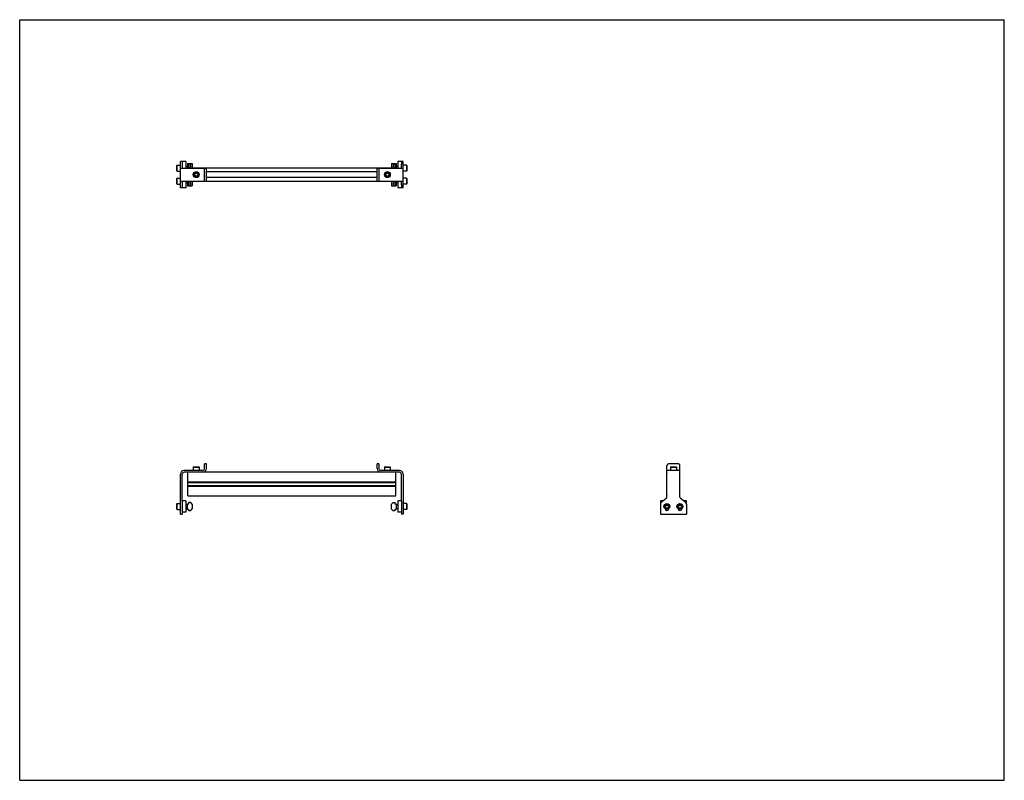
# Model space of a CAD drawing. Header units: inches. Extents: x 0 to 66, y 0 to 51.
import ezdxf

# ---------------------------------------------------------------- set-up
doc = ezdxf.new("R2010")
doc.units = ezdxf.units.IN
doc.header["$LTSCALE"] = 3.63
doc.header["$MEASUREMENT"] = 0
doc.layers.get('0').update_dxf_attribs({"linetype": 'CONTINUOUS'})
for name, color, linetype in [('200626M_BL3', 7, 'CONTINUOUS'), ('200626M_BL8', 7, 'CONTINUOUS'), ('201937_BL1', 7, 'CONTINUOUS'), ('201937_BL6', 7, 'CONTINUOUS'), ('202444_BL2', 7, 'CONTINUOUS'), ('202444_BL7', 7, 'CONTINUOUS'), ('207135_WW_207135_14_BL4', 7, 'CONTINUOUS'), ('9206XXM_920614M_BL10', 7, 'CONTINUOUS'), ('9206XXM_920614M_BL5', 7, 'CONTINUOUS'), ('9206XXM_920620M_BL0', 7, 'CONTINUOUS'), ('9206XXM_920620M_BL11', 7, 'CONTINUOUS'), ('9206XXM_920620M_BL12', 7, 'CONTINUOUS'), ('9206XXM_920620M_BL9', 7, 'CONTINUOUS')]:
    doc.layers.add(name, color=color, linetype=linetype)

# ---------------------------------------------------------------- blocks, each defined once
blk = doc.blocks.new('9206XXM_920620M_BL0', base_point=(10.888, 29.264))
at = {"layer": '9206XXM_920620M_BL0', "color": 7, "linetype": 'CONTINUOUS'}
for p, q in [((10.536, 40.351), (10.556, 40.37)), ((10.536, 39.996), (10.536, 40.351)), ((10.556, 39.977), (10.556, 40.37)), ((10.556, 40.37), (10.773, 40.37)), ((10.536, 39.996), (10.556, 39.977)), ((10.556, 39.977), (10.773, 39.977)), ((11.143, 40.055), (11.239, 40.055)), ((10.536, 18.532), (10.556, 18.551)), ((10.536, 18.177), (10.536, 18.532)), ((10.556, 18.158), (10.556, 18.551)), ((10.556, 18.551), (10.773, 18.551)), ((10.536, 18.177), (10.556, 18.158)), ((10.556, 18.158), (10.773, 18.158)), ((11.143, 18.473), (11.239, 18.473)), ((11.143, 18.236), (11.239, 18.236))]:
    blk.add_line(p, q, dxfattribs=at)
blk = doc.blocks.new('201937_BL1', base_point=(11.645, 29.665))
at = {"layer": '201937_BL1', "color": 7, "linetype": 'CONTINUOUS'}
for p, q in [((10.773, 39.736), (10.773, 41.486)), ((10.893, 41.486), (10.773, 41.486)), ((10.773, 41.048), (12.518, 41.048)), ((10.893, 41.302), (10.893, 41.048)), ((12.398, 40.173), (12.398, 41.048)), ((12.518, 40.173), (12.518, 41.048)), ((10.773, 40.173), (12.518, 40.173)), ((10.893, 39.736), (10.773, 39.736)), ((10.893, 40.173), (10.893, 39.92)), ((12.398, 20.902), (12.398, 21.222)), ((12.518, 21.222), (12.398, 21.222)), ((12.518, 20.902), (12.518, 21.222)), ((10.773, 17.844), (10.773, 20.532)), ((10.893, 18.729), (10.893, 20.532)), ((12.273, 20.777), (11.018, 20.777)), ((12.273, 20.657), (11.018, 20.657)), ((10.893, 18.52), (10.893, 17.844)), ((10.773, 17.844), (10.893, 17.844))]:
    blk.add_line(p, q, dxfattribs=at)
for centre, radius, start, end in [((11.018, 20.532), 0.245, 90, 180), ((11.018, 20.532), 0.125, 90, 180), ((12.273, 20.902), 0.245, 270, 360), ((12.273, 20.902), 0.125, 270, 360)]:
    blk.add_arc(centre, radius, start, end, dxfattribs=at)
blk = doc.blocks.new('202444_BL2', base_point=(11.018, 29.733))
at = {"layer": '202444_BL2', "color": 7, "linetype": 'CONTINUOUS'}
for p, q in [((10.893, 41.486), (10.893, 41.302)), ((11.143, 41.486), (10.893, 41.486)), ((11.143, 41.486), (11.143, 41.048)), ((10.893, 39.92), (10.893, 39.736)), ((11.143, 39.736), (10.893, 39.736)), ((11.143, 40.173), (11.143, 39.736)), ((10.893, 18.729), (10.893, 17.979)), ((11.143, 18.729), (10.893, 18.729)), ((11.143, 18.729), (11.143, 17.979)), ((11.143, 17.979), (10.893, 17.979))]:
    blk.add_line(p, q, dxfattribs=at)
blk = doc.blocks.new('200626M_BL3', base_point=(11.403, 29.72))
at = {"layer": '200626M_BL3', "color": 7, "linetype": 'CONTINUOUS'}
for p, q in [((11.239, 41.361), (11.239, 41.048)), ((11.239, 41.361), (11.567, 41.361)), ((11.339, 41.361), (11.339, 41.052)), ((11.442, 41.361), (11.442, 41.052)), ((11.567, 41.361), (11.567, 41.052)), ((11.239, 40.173), (11.239, 39.861)), ((11.239, 39.861), (11.567, 39.861)), ((11.339, 40.17), (11.339, 39.861)), ((11.442, 40.17), (11.442, 39.861)), ((11.567, 40.17), (11.567, 39.861)), ((11.239, 18.167), (11.239, 18.542)), ((11.239, 18.542), (11.339, 18.542)), ((11.339, 18.542), (11.339, 18.645)), ((11.339, 18.645), (11.442, 18.645)), ((11.567, 18.52), (11.442, 18.645)), ((11.567, 18.52), (11.567, 18.204)), ((11.339, 18.167), (11.239, 18.167)), ((11.339, 18.079), (11.339, 18.167)), ((11.442, 18.079), (11.339, 18.079)), ((11.442, 18.079), (11.567, 18.204))]:
    blk.add_line(p, q, dxfattribs=at)
blk = doc.blocks.new('207135_WW_207135_14_BL4', base_point=(27.76, 30.067))
at = {"layer": '207135_WW_207135_14_BL4', "color": 7, "linetype": 'CONTINUOUS'}
for p, q in [((11.261, 41.048), (11.261, 41.052)), ((25.221, 41.052), (11.261, 41.052)), ((25.221, 41.052), (25.221, 41.048)), ((23.964, 40.808), (12.518, 40.808)), ((23.964, 40.414), (12.518, 40.414)), ((11.261, 40.17), (11.261, 40.173)), ((11.261, 40.17), (25.221, 40.17)), ((25.221, 40.173), (25.221, 40.17)), ((11.261, 19.082), (11.261, 20.657)), ((24.209, 20.657), (12.273, 20.657)), ((25.221, 19.082), (25.221, 20.657)), ((43.378, 20.018), (43.378, 20.595)), ((44.26, 20.018), (44.26, 20.595)), ((11.261, 20.018), (25.221, 20.018)), ((11.261, 19.982), (25.221, 19.982)), ((11.261, 19.971), (25.221, 19.971)), ((43.378, 20.018), (43.382, 20.014)), ((44.257, 20.014), (44.26, 20.018)), ((11.261, 19.768), (25.221, 19.768)), ((11.261, 19.756), (25.221, 19.756)), ((11.261, 19.72), (25.221, 19.72)), ((43.382, 19.723), (43.378, 19.72)), ((43.378, 19.145), (43.378, 19.72)), ((44.26, 19.72), (44.257, 19.723)), ((44.26, 19.145), (44.26, 19.72)), ((11.261, 19.082), (25.221, 19.082))]:
    blk.add_line(p, q, dxfattribs=at)
for centre, start, end in [((43.441, 20.595), 161.51354, 180), ((44.198, 20.595), 0, 18.48646), ((43.441, 19.145), 180, 198.48646), ((44.198, 19.145), 341.51354, 360)]:
    blk.add_arc(centre, 0.0625, start, end, dxfattribs=at)
blk = doc.blocks.new('9206XXM_920614M_BL5', base_point=(11.835, 30.793))
at = {"layer": '9206XXM_920614M_BL5', "color": 7, "linetype": 'CONTINUOUS'}
for p, q in [((11.736, 40.668), (11.835, 40.725)), ((11.736, 40.554), (11.736, 40.668)), ((11.835, 40.497), (11.736, 40.554)), ((11.835, 40.725), (11.933, 40.668)), ((11.933, 40.554), (11.835, 40.497)), ((11.933, 40.668), (11.933, 40.554)), ((11.658, 21.014), (11.638, 20.994)), ((11.638, 20.994), (11.638, 20.777)), ((11.638, 20.994), (12.032, 20.994)), ((11.658, 21.014), (12.012, 21.014)), ((12.012, 21.014), (12.032, 20.994)), ((12.032, 20.994), (12.032, 20.777))]:
    blk.add_line(p, q, dxfattribs=at)
for radius in [0.197, 0.177, 0.114]:
    blk.add_circle((11.835, 40.611), radius, dxfattribs=at)
blk = doc.blocks.new('201937_BL6', base_point=(34.329, 29.665))
at = {"layer": '201937_BL6', "color": 7, "linetype": 'CONTINUOUS'}
for p, q in [((23.964, 41.048), (25.709, 41.048)), ((23.964, 40.173), (23.964, 41.048)), ((24.084, 41.048), (24.084, 40.173)), ((25.709, 41.486), (25.589, 41.486)), ((25.589, 41.048), (25.589, 41.302)), ((25.709, 39.736), (25.709, 41.486)), ((23.964, 40.173), (25.709, 40.173)), ((25.589, 39.92), (25.589, 40.173)), ((25.709, 39.736), (25.589, 39.736)), ((24.084, 21.222), (23.964, 21.222)), ((23.964, 20.902), (23.964, 21.222)), ((24.084, 21.222), (24.084, 20.902)), ((44.132, 21.222), (43.507, 21.222)), ((25.464, 20.777), (24.209, 20.777)), ((25.464, 20.657), (24.209, 20.657)), ((25.589, 18.729), (25.589, 20.532)), ((25.709, 20.532), (25.709, 17.844)), ((43.382, 18.996), (43.382, 21.097)), ((44.257, 20.777), (43.382, 20.777)), ((44.257, 18.996), (44.257, 21.097)), ((25.589, 18.52), (25.589, 17.844)), ((42.944, 18.52), (42.944, 17.844)), ((43.336, 18.899), (42.99, 18.617)), ((44.648, 18.617), (44.303, 18.899)), ((44.694, 18.52), (44.694, 17.844)), ((25.709, 17.844), (25.589, 17.844)), ((42.944, 17.844), (44.694, 17.844))]:
    blk.add_line(p, q, dxfattribs=at)
for centre, radius, start, end in [((43.507, 21.097), 0.125, 90, 180), ((44.132, 21.097), 0.125, 0, 90), ((24.209, 20.902), 0.245, 180, 270), ((24.209, 20.902), 0.125, 180, 270), ((25.464, 20.532), 0.245, 0, 90), ((25.464, 20.532), 0.125, 0, 90), ((43.069, 18.52), 0.125, 129.21445, 180), ((43.257, 18.996), 0.125, 309.21445, 360), ((44.382, 18.996), 0.125, 180, 230.78555), ((44.569, 18.52), 0.125, 0, 50.78555), ((43.382, 18.219), 0.125, 188.35105, 351.64424), ((44.257, 18.219), 0.125, 188.35105, 351.64424)]:
    blk.add_arc(centre, radius, start, end, dxfattribs=at)
blk = doc.blocks.new('202444_BL7', base_point=(35.016, 29.733))
at = {"layer": '202444_BL7', "color": 7, "linetype": 'CONTINUOUS'}
for p, q in [((25.589, 41.486), (25.339, 41.486)), ((25.339, 41.486), (25.339, 41.048)), ((25.589, 41.486), (25.589, 41.302)), ((25.339, 40.173), (25.339, 39.736)), ((25.589, 39.736), (25.339, 39.736)), ((25.589, 39.92), (25.589, 39.736)), ((25.589, 18.729), (25.339, 18.729)), ((25.339, 18.729), (25.339, 17.979)), ((25.589, 18.729), (25.589, 17.979)), ((42.944, 18.729), (42.944, 18.52)), ((43.128, 18.729), (42.944, 18.729)), ((44.694, 18.729), (44.51, 18.729)), ((44.694, 18.52), (44.694, 18.729)), ((25.589, 17.979), (25.339, 17.979))]:
    blk.add_line(p, q, dxfattribs=at)
blk = doc.blocks.new('200626M_BL8', base_point=(25.079, 29.712))
at = {"layer": '200626M_BL8', "color": 7, "linetype": 'CONTINUOUS'}
for p, q in [((24.915, 41.361), (25.243, 41.361)), ((24.915, 41.361), (24.915, 41.052)), ((25.04, 41.361), (25.04, 41.052)), ((25.143, 41.361), (25.143, 41.052)), ((25.243, 41.361), (25.243, 41.048)), ((24.915, 40.17), (24.915, 39.861)), ((24.915, 39.861), (25.243, 39.861)), ((25.04, 40.17), (25.04, 39.861)), ((25.143, 40.17), (25.143, 39.861)), ((25.243, 40.173), (25.243, 39.861)), ((25.04, 18.63), (24.915, 18.505)), ((24.915, 18.189), (24.915, 18.505)), ((25.04, 18.63), (25.143, 18.63)), ((25.143, 18.63), (25.143, 18.542)), ((25.143, 18.542), (25.243, 18.542)), ((25.243, 18.542), (25.243, 18.167)), ((24.915, 18.189), (25.04, 18.064)), ((25.143, 18.064), (25.04, 18.064)), ((25.243, 18.167), (25.143, 18.167)), ((25.143, 18.167), (25.143, 18.064))]:
    blk.add_line(p, q, dxfattribs=at)
blk = doc.blocks.new('9206XXM_920620M_BL9', base_point=(34.411, 29.264))
at = {"layer": '9206XXM_920620M_BL9', "color": 7, "linetype": 'CONTINUOUS'}
for p, q in [((25.925, 40.37), (25.709, 40.37)), ((25.925, 40.37), (25.945, 40.351)), ((25.925, 40.37), (25.925, 39.977)), ((25.945, 40.351), (25.945, 39.996)), ((25.339, 40.055), (25.243, 40.055)), ((25.925, 39.977), (25.709, 39.977)), ((25.945, 39.996), (25.925, 39.977)), ((25.925, 18.551), (25.709, 18.551)), ((25.945, 18.532), (25.925, 18.551)), ((25.925, 18.551), (25.925, 18.158)), ((25.945, 18.532), (25.945, 18.177)), ((25.339, 18.473), (25.243, 18.473)), ((25.339, 18.236), (25.243, 18.236)), ((25.925, 18.158), (25.709, 18.158)), ((25.945, 18.177), (25.925, 18.158)), ((43.283, 18.411), (43.382, 18.468)), ((43.283, 18.298), (43.283, 18.411)), ((43.382, 18.241), (43.283, 18.298)), ((43.382, 18.468), (43.48, 18.411)), ((43.48, 18.298), (43.382, 18.241)), ((43.48, 18.411), (43.48, 18.298))]:
    blk.add_line(p, q, dxfattribs=at)
for radius in [0.197, 0.177, 0.114]:
    blk.add_circle((43.382, 18.354), radius, dxfattribs=at)
blk = doc.blocks.new('9206XXM_920614M_BL10', base_point=(34.233, 30.793))
at = {"layer": '9206XXM_920614M_BL10', "color": 7, "linetype": 'CONTINUOUS'}
for p, q in [((24.548, 40.668), (24.647, 40.725)), ((24.548, 40.554), (24.548, 40.668)), ((24.647, 40.497), (24.548, 40.554)), ((24.647, 40.725), (24.745, 40.668)), ((24.745, 40.554), (24.647, 40.497)), ((24.745, 40.668), (24.745, 40.554)), ((24.47, 21.014), (24.45, 20.994)), ((24.45, 20.994), (24.844, 20.994)), ((24.45, 20.994), (24.45, 20.777)), ((24.47, 21.014), (24.824, 21.014)), ((24.844, 20.994), (24.824, 21.014)), ((24.844, 20.994), (24.844, 20.777)), ((43.642, 21.014), (43.622, 20.994)), ((43.622, 20.994), (43.622, 20.777)), ((43.622, 20.994), (44.016, 20.994)), ((43.642, 21.014), (43.996, 21.014)), ((43.996, 21.014), (44.016, 20.994)), ((44.016, 20.994), (44.016, 20.777))]:
    blk.add_line(p, q, dxfattribs=at)
for radius in [0.197, 0.177, 0.114]:
    blk.add_circle((24.647, 40.611), radius, dxfattribs=at)
blk = doc.blocks.new('9206XXM_920620M_BL11', base_point=(10.888, 41.048))
at = {"layer": '9206XXM_920620M_BL11', "color": 7, "linetype": 'CONTINUOUS'}
for p, q in [((10.536, 41.226), (10.556, 41.245)), ((10.536, 40.871), (10.536, 41.226)), ((10.556, 40.852), (10.556, 41.245)), ((10.556, 41.245), (10.773, 41.245)), ((11.143, 41.167), (11.239, 41.167)), ((10.536, 40.871), (10.556, 40.852)), ((10.556, 40.852), (10.773, 40.852))]:
    blk.add_line(p, q, dxfattribs=at)
blk = doc.blocks.new('9206XXM_920620M_BL12', base_point=(34.848, 29.701))
at = {"layer": '9206XXM_920620M_BL12', "color": 7, "linetype": 'CONTINUOUS'}
for p, q in [((25.339, 41.167), (25.243, 41.167)), ((25.925, 41.245), (25.709, 41.245)), ((25.925, 41.245), (25.945, 41.226)), ((25.925, 41.245), (25.925, 40.852)), ((25.945, 41.226), (25.945, 40.871)), ((25.925, 40.852), (25.709, 40.852)), ((25.945, 40.871), (25.925, 40.852)), ((44.158, 18.411), (44.257, 18.468)), ((44.158, 18.298), (44.158, 18.411)), ((44.257, 18.241), (44.158, 18.298)), ((44.257, 18.468), (44.355, 18.411)), ((44.355, 18.298), (44.257, 18.241)), ((44.355, 18.411), (44.355, 18.298))]:
    blk.add_line(p, q, dxfattribs=at)
for radius in [0.197, 0.177, 0.114]:
    blk.add_circle((44.257, 18.354), radius, dxfattribs=at)

msp = doc.modelspace()

# ---------------------------------------------------------------- linework, layer by layer
at = {"color": 7, "linetype": 'CONTINUOUS'}
for p, q in [((0, 0), (0, 51)), ((0, 51), (66, 51)), ((66, 0), (66, 51)), ((0, 0), (66, 0))]:
    msp.add_line(p, q, dxfattribs=at)

# ---------------------------------------------------------------- block references
at = {"layer": '200626M_BL3'}
msp.add_blockref('200626M_BL3', (11.403, 29.72), dxfattribs=at)
at = {"layer": '200626M_BL8'}
msp.add_blockref('200626M_BL8', (25.079, 29.712), dxfattribs=at)
at = {"layer": '201937_BL1'}
msp.add_blockref('201937_BL1', (11.645, 29.665), dxfattribs=at)
at = {"layer": '201937_BL6'}
msp.add_blockref('201937_BL6', (34.329, 29.665), dxfattribs=at)
at = {"layer": '202444_BL2'}
msp.add_blockref('202444_BL2', (11.018, 29.733), dxfattribs=at)
at = {"layer": '202444_BL7'}
msp.add_blockref('202444_BL7', (35.016, 29.733), dxfattribs=at)
at = {"layer": '207135_WW_207135_14_BL4'}
msp.add_blockref('207135_WW_207135_14_BL4', (27.76, 30.067), dxfattribs=at)
at = {"layer": '9206XXM_920614M_BL10'}
msp.add_blockref('9206XXM_920614M_BL10', (34.233, 30.793), dxfattribs=at)
at = {"layer": '9206XXM_920614M_BL5'}
msp.add_blockref('9206XXM_920614M_BL5', (11.835, 30.793), dxfattribs=at)
at = {"layer": '9206XXM_920620M_BL0'}
msp.add_blockref('9206XXM_920620M_BL0', (10.888, 29.264), dxfattribs=at)
at = {"layer": '9206XXM_920620M_BL11'}
msp.add_blockref('9206XXM_920620M_BL11', (10.888, 41.048), dxfattribs=at)
at = {"layer": '9206XXM_920620M_BL12'}
msp.add_blockref('9206XXM_920620M_BL12', (34.848, 29.701), dxfattribs=at)
at = {"layer": '9206XXM_920620M_BL9'}
msp.add_blockref('9206XXM_920620M_BL9', (34.411, 29.264), dxfattribs=at)

doc.saveas('drawing.dxf')
